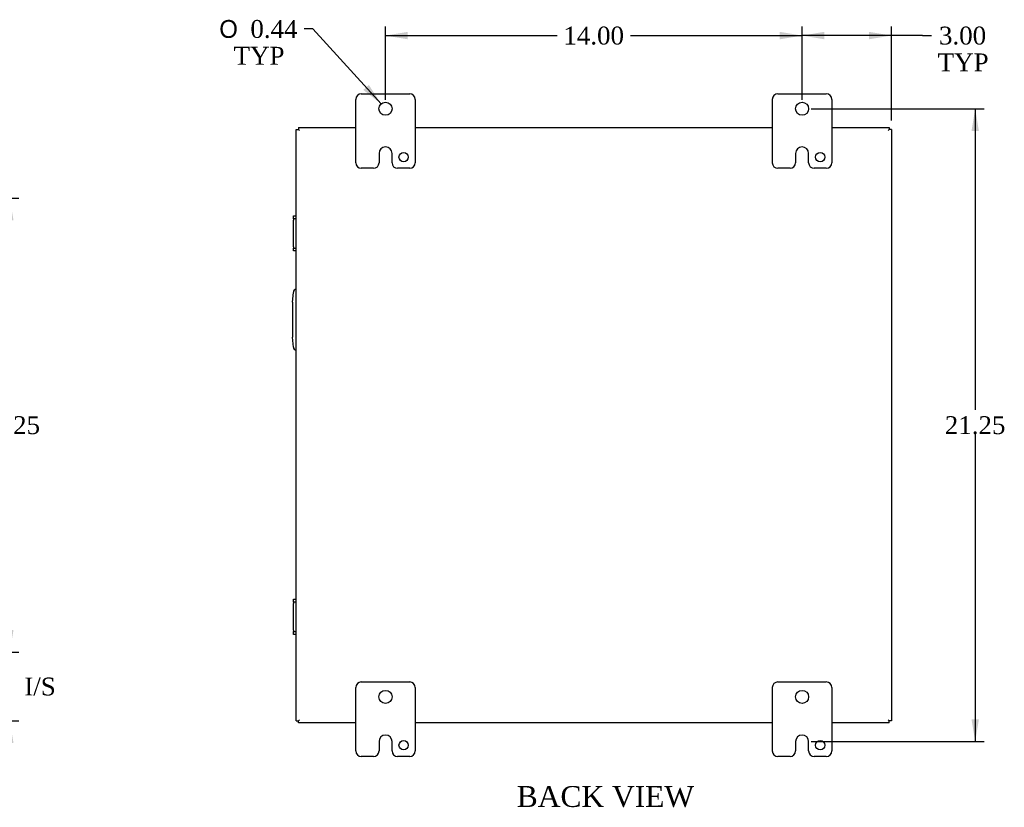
# Model space of a CAD drawing. Header units: inches. Extents: x 1 to 119, y 2 to 79.
# Tile 6 of 8: x 80 to 113, y 26 to 52. Entities that reach past the tile are written whole.
import ezdxf
from ezdxf.enums import TextEntityAlignment as Align

# ---------------------------------------------------------------- set-up
doc = ezdxf.new("R2010")
doc.units = ezdxf.units.IN
doc.header["$MEASUREMENT"] = 0
for name, color, linetype in [('COM40153-2', 7, 'CONTINUOUS'), ('COM42667', 7, 'CONTINUOUS'), ('COM48472', 7, 'CONTINUOUS'), ('DEFAULT', 7, 'CONTINUOUS'), ('FET07710', 7, 'CONTINUOUS')]:
    doc.layers.add(name, color=color, linetype=linetype)
doc.styles.add('SEACAD_SOLID_EDGE_ANSI1_SY', font='txt')
doc.styles.add('SEACAD_TIMES_NEW_ROMAN', font='times.ttf')

# ---------------------------------------------------------------- blocks, each defined once
blk = doc.blocks.new('GDIMGGROUP9')
at = {"layer": 'DEFAULT', "linetype": 'Continuous'}
for points in [[(80.146, 31.514), (79.896, 31.514), (80.021, 30.764)], [(80.146, 27.711), (80.021, 28.461), (79.896, 27.711)]]:
    blk.add_hatch(color=136, dxfattribs=at).paths.add_polyline_path(points)
at = {"layer": 'DEFAULT', "color": 136, "linetype": 'Continuous'}
for p, q in [((80.021, 30.764), (80.021, 32.264)), ((75.87, 30.764), (80.321, 30.764)), ((76.671, 28.461), (80.321, 28.461)), ((80.021, 26.961), (80.021, 28.461))]:
    blk.add_line(p, q, dxfattribs=at)
at = {"layer": 'DEFAULT', "color": 136, "linetype": 'Continuous', "style": 'SEACAD_TIMES_NEW_ROMAN'}
for s, p in [('2.30', (78.496, 29.912)), ('I/S', (80.508, 29.912))]:
    blk.add_text(s, height=0.6, dxfattribs=at).set_placement(p, align=Align.TOP_LEFT)
blk = doc.blocks.new('GDIMGGROUP10')
at = {"layer": 'DEFAULT', "linetype": 'Continuous'}
for points in [[(80.146, 45.264), (80.021, 46.014), (79.896, 45.264)], [(80.146, 31.514), (79.896, 31.514), (80.021, 30.764)]]:
    blk.add_hatch(color=136, dxfattribs=at).paths.add_polyline_path(points)
at = {"layer": 'DEFAULT', "color": 136, "linetype": 'Continuous'}
for p, q in [((75.87, 46.014), (80.321, 46.014)), ((80.021, 46.014), (80.021, 38.899)), ((80.021, 38.089), (80.021, 30.764)), ((75.87, 30.764), (80.321, 30.764))]:
    blk.add_line(p, q, dxfattribs=at)
at = {"layer": 'DEFAULT', "color": 136, "linetype": 'Continuous', "style": 'SEACAD_TIMES_NEW_ROMAN'}
blk.add_text('15.25', height=0.6, dxfattribs=at).set_placement((78.998, 38.689), align=Align.TOP_LEFT)
blk = doc.blocks.new('GDIMGGROUP11')
at = {"layer": 'DEFAULT', "linetype": 'Continuous'}
for points in [[(93.397, 51.596), (92.647, 51.471), (93.397, 51.346)], [(105.897, 51.596), (105.897, 51.346), (106.647, 51.471)]]:
    blk.add_hatch(color=136, dxfattribs=at).paths.add_polyline_path(points)
at = {"layer": 'DEFAULT', "color": 136, "linetype": 'Continuous'}
for p, q in [((92.647, 49.314), (92.647, 51.771)), ((106.647, 49.314), (106.647, 51.771)), ((92.647, 51.471), (98.413, 51.471)), ((100.88, 51.471), (106.647, 51.471))]:
    blk.add_line(p, q, dxfattribs=at)
at = {"layer": 'DEFAULT', "color": 136, "linetype": 'Continuous', "style": 'SEACAD_TIMES_NEW_ROMAN'}
blk.add_text('14.00', height=0.6, dxfattribs=at).set_placement((98.623, 51.771), align=Align.TOP_LEFT)
blk = doc.blocks.new('GDIMGGROUP12')
at = {"layer": 'DEFAULT', "linetype": 'Continuous'}
for points in [[(107.397, 51.596), (106.647, 51.471), (107.397, 51.346)], [(108.897, 51.596), (108.897, 51.346), (109.647, 51.471)]]:
    blk.add_hatch(color=136, dxfattribs=at).paths.add_polyline_path(points)
at = {"layer": 'DEFAULT', "color": 136, "linetype": 'Continuous'}
for p, q in [((106.647, 49.533), (106.647, 51.771)), ((109.647, 48.617), (109.647, 51.771)), ((110.693, 51.471), (106.647, 51.471)), ((110.693, 51.471), (110.993, 51.471))]:
    blk.add_line(p, q, dxfattribs=at)
at = {"layer": 'DEFAULT', "color": 136, "linetype": 'Continuous', "style": 'SEACAD_TIMES_NEW_ROMAN'}
for s, p in [('3.00', (111.246, 51.771)), ('TYP', (111.203, 50.871))]:
    blk.add_text(s, height=0.6, dxfattribs=at).set_placement(p, align=Align.TOP_LEFT)
blk = doc.blocks.new('GDIMGGROUP13')
at = {"layer": 'DEFAULT', "linetype": 'Continuous'}
for points in [[(112.589, 48.264), (112.464, 49.014), (112.339, 48.264)], [(112.589, 28.514), (112.339, 28.514), (112.464, 27.764)]]:
    blk.add_hatch(color=136, dxfattribs=at).paths.add_polyline_path(points)
at = {"layer": 'DEFAULT', "color": 136, "linetype": 'Continuous'}
for p, q in [((106.947, 49.014), (112.764, 49.014)), ((112.464, 49.014), (112.464, 38.899)), ((112.464, 38.089), (112.464, 27.764)), ((106.947, 27.764), (112.764, 27.764))]:
    blk.add_line(p, q, dxfattribs=at)
at = {"layer": 'DEFAULT', "color": 136, "linetype": 'Continuous', "style": 'SEACAD_TIMES_NEW_ROMAN'}
blk.add_text('21.25', height=0.6, dxfattribs=at).set_placement((111.441, 38.689), align=Align.TOP_LEFT)
blk = doc.blocks.new('GDIMGGROUP22')
at = {"layer": 'DEFAULT', "linetype": 'Continuous'}
blk.add_hatch(color=136, dxfattribs=at).paths.add_polyline_path([(91.902, 49.646), (92.499, 49.176), (92.087, 49.814)])
at = {"layer": 'DEFAULT', "color": 136, "linetype": 'Continuous'}
for p, q in [((90.208, 51.693), (89.908, 51.693)), ((92.499, 49.176), (90.208, 51.693))]:
    blk.add_line(p, q, dxfattribs=at)
for s, style, p in [('O', 'SEACAD_SOLID_EDGE_ANSI1_SY', (87.061, 51.993)), ('0.44', 'SEACAD_TIMES_NEW_ROMAN', (88.106, 51.993)), ('TYP', 'SEACAD_TIMES_NEW_ROMAN', (87.541, 51.093))]:
    blk.add_text(s, height=0.6, dxfattribs=dict(at, style=style)).set_placement(p, align=Align.TOP_LEFT)

msp = doc.modelspace()

# ---------------------------------------------------------------- linework, layer by layer
at = {"layer": 'COM40153-2', "color": 7}
for p, q in [((89.522, 42.514), (89.551, 42.848)), ((89.522, 42.514), (89.522, 41.343)), ((89.551, 41.009), (89.522, 41.343))]:
    msp.add_line(p, q, dxfattribs=at)
for centre, start, end in [((89.675, 42.838), 103.3006, 175), ((89.675, 41.02), 185, 256.6994)]:
    msp.add_arc(centre, 0.125, start, end, dxfattribs=at)
at = {"layer": 'COM42667', "color": 7}
for p, q in [((89.551, 45.321), (89.551, 45.416)), ((89.551, 45.416), (89.647, 45.416)), ((89.551, 45.321), (89.551, 45.273)), ((89.647, 45.321), (89.551, 45.321)), ((89.551, 44.381), (89.551, 45.273)), ((89.551, 44.381), (89.551, 44.333)), ((89.551, 44.238), (89.551, 44.333)), ((89.551, 44.333), (89.647, 44.333)), ((89.647, 44.238), (89.551, 44.238)), ((89.551, 32.445), (89.551, 32.54)), ((89.551, 32.54), (89.647, 32.54)), ((89.551, 32.445), (89.551, 32.397)), ((89.647, 32.445), (89.551, 32.445)), ((89.551, 31.505), (89.551, 32.397)), ((89.551, 31.505), (89.551, 31.457)), ((89.551, 31.362), (89.551, 31.457)), ((89.551, 31.457), (89.647, 31.457)), ((89.647, 31.362), (89.551, 31.362))]:
    msp.add_line(p, q, dxfattribs=at)
at = {"layer": 'COM48472', "color": 7}
for p, q in [((89.647, 48.317), (89.719, 48.317)), ((89.647, 28.461), (89.647, 48.317)), ((89.719, 48.389), (89.719, 48.317)), ((89.719, 48.389), (91.647, 48.389)), ((89.719, 48.317), (89.755, 48.281)), ((89.719, 48.317), (89.755, 48.281)), ((93.647, 48.389), (105.647, 48.389)), ((107.647, 48.389), (109.575, 48.389)), ((109.575, 48.317), (109.539, 48.281)), ((109.575, 48.317), (109.539, 48.281)), ((109.575, 48.389), (109.575, 48.317)), ((109.647, 48.317), (109.575, 48.317)), ((109.647, 48.317), (109.647, 28.461)), ((89.647, 28.461), (89.719, 28.461)), ((89.719, 28.461), (89.755, 28.497)), ((89.719, 28.461), (89.755, 28.497)), ((89.719, 28.389), (89.719, 28.461)), ((109.575, 28.461), (109.539, 28.497)), ((109.575, 28.461), (109.539, 28.497)), ((109.647, 28.461), (109.575, 28.461)), ((109.575, 28.389), (109.575, 28.461)), ((91.647, 28.389), (89.719, 28.389)), ((105.647, 28.389), (93.647, 28.389)), ((109.575, 28.389), (107.647, 28.389))]:
    msp.add_line(p, q, dxfattribs=at)
at = {"layer": 'FET07710', "color": 7}
for p, q in [((91.647, 47.201), (91.647, 49.326)), ((91.834, 49.514), (93.459, 49.514)), ((93.647, 49.326), (93.647, 47.201)), ((105.647, 47.201), (105.647, 49.326)), ((105.834, 49.514), (107.459, 49.514)), ((107.647, 49.326), (107.647, 47.201)), ((92.647, 47.732), (92.647, 47.732)), ((106.647, 47.732), (106.647, 47.732)), ((92.429, 47.514), (92.429, 47.201)), ((92.865, 47.201), (92.865, 47.514)), ((106.429, 47.514), (106.429, 47.201)), ((106.865, 47.201), (106.865, 47.514)), ((92.241, 47.014), (91.834, 47.014)), ((93.459, 47.014), (93.053, 47.014)), ((106.241, 47.014), (105.834, 47.014)), ((107.459, 47.014), (107.053, 47.014)), ((91.647, 27.451), (91.647, 29.576)), ((91.834, 29.764), (93.459, 29.764)), ((93.647, 29.576), (93.647, 27.451)), ((105.647, 27.451), (105.647, 29.576)), ((105.834, 29.764), (107.459, 29.764)), ((107.647, 29.576), (107.647, 27.451)), ((92.647, 27.982), (92.647, 27.982)), ((106.647, 27.982), (106.647, 27.982)), ((92.429, 27.764), (92.429, 27.451)), ((92.865, 27.451), (92.865, 27.764)), ((106.429, 27.764), (106.429, 27.451)), ((106.865, 27.451), (106.865, 27.764)), ((92.241, 27.264), (91.834, 27.264)), ((93.459, 27.264), (93.053, 27.264)), ((106.241, 27.264), (105.834, 27.264)), ((107.459, 27.264), (107.053, 27.264))]:
    msp.add_line(p, q, dxfattribs=at)
for centre, radius in [((92.647, 49.014), 0.219), ((106.647, 49.014), 0.219), ((93.256, 47.389), 0.156), ((107.256, 47.389), 0.156), ((92.647, 29.264), 0.219), ((106.647, 29.264), 0.219), ((93.256, 27.639), 0.156), ((107.256, 27.639), 0.156)]:
    msp.add_circle(centre, radius, dxfattribs=at)
for centre, radius, start, end in [((91.834, 49.326), 0.188, 90, 180), ((93.459, 49.326), 0.188, 0, 90), ((105.834, 49.326), 0.188, 90, 180), ((107.459, 49.326), 0.188, 0, 90), ((92.647, 47.514), 0.218, 90, 180), ((92.647, 47.514), 0.218, 0, 90), ((106.647, 47.514), 0.218, 90, 180), ((106.647, 47.514), 0.218, 0, 90), ((91.834, 47.201), 0.188, 180, 270), ((92.241, 47.201), 0.188, 270, 0), ((93.053, 47.201), 0.188, 180, 270), ((93.459, 47.201), 0.188, 270, 0), ((105.834, 47.201), 0.188, 180, 270), ((106.241, 47.201), 0.188, 270, 0), ((107.053, 47.201), 0.188, 180, 270), ((107.459, 47.201), 0.188, 270, 0), ((91.834, 29.576), 0.188, 90, 180), ((93.459, 29.576), 0.188, 0, 90), ((105.834, 29.576), 0.188, 90, 180), ((107.459, 29.576), 0.188, 0, 90), ((92.647, 27.764), 0.218, 90, 180), ((92.647, 27.764), 0.218, 0, 90), ((106.647, 27.764), 0.218, 90, 180), ((106.647, 27.764), 0.218, 0, 90), ((91.834, 27.451), 0.188, 180, 270), ((92.241, 27.451), 0.188, 270, 0), ((93.053, 27.451), 0.188, 180, 270), ((93.459, 27.451), 0.188, 270, 0), ((105.834, 27.451), 0.188, 180, 270), ((106.241, 27.451), 0.188, 270, 0), ((107.053, 27.451), 0.188, 180, 270), ((107.459, 27.451), 0.188, 270, 0)]:
    msp.add_arc(centre, radius, start, end, dxfattribs=at)

# ---------------------------------------------------------------- block references
at = {"layer": 'DEFAULT', "color": 7}
for name in ['GDIMGGROUP22', 'GDIMGGROUP11', 'GDIMGGROUP12', 'GDIMGGROUP13', 'GDIMGGROUP10', 'GDIMGGROUP9']:
    msp.add_blockref(name, (0, 0), dxfattribs=at)

# ---------------------------------------------------------------- texts
at = {"layer": 'DEFAULT', "color": 7, "style": 'SEACAD_TIMES_NEW_ROMAN'}
msp.add_text('BACK VIEW', height=0.7, dxfattribs=at).set_placement((97.057, 26.268), align=Align.TOP_LEFT)

doc.saveas('drawing.dxf')
